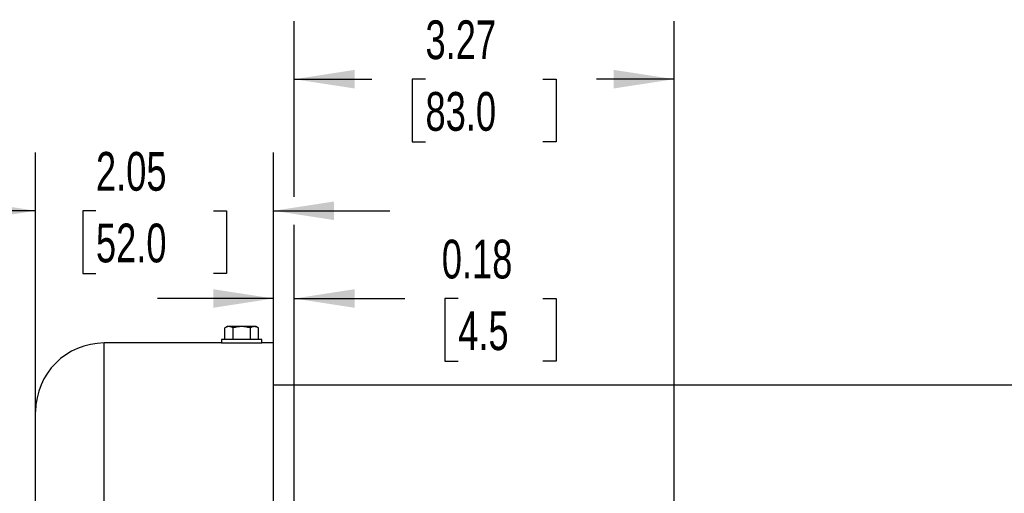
# Model space of a CAD drawing. Header units: inches. Extents: x 0 to 44, y 0 to 34.
# Tile 4 of 20: x 5.2 to 13.7, y 15.8 to 19.9. Entities that reach past the tile are written whole.
import ezdxf

# ---------------------------------------------------------------- set-up
doc = ezdxf.new("R2010")
doc.units = ezdxf.units.IN
doc.header["$LTSCALE"] = 4
doc.header["$MEASUREMENT"] = 0
doc.layers.add('DIMENSIONS', color=140, linetype='Continuous', lineweight=25)
doc.styles.add('SLDTEXTSTYLE0', font='TXT', dxfattribs={"width": 0.7})
doc.dimstyles.new('SLDDIMSTYLE1', dxfattribs={"dimtxt": 0.339844, "dimasz": 0.52, "dimexe": 0, "dimexo": 0.0625, "dimgap": 0.084961, "dimtad": 0, "dimtih": 1, "dimtoh": 1, "dimrnd": 1e-09, "dimzin": 12, "dimdsep": 46, "dimtxsty": 'SLDTEXTSTYLE0', "dimsah": 1, "dimcen": 0.09, "dimadec": 0, "dimazin": 3, "dimtfac": 1, "dimtofl": 0, "dimtmove": 0, "dimatfit": 3, "dimfxl": 0, "dimfrac": 2, "dimtolj": 1, "dimtzin": 12, "dimarcsym": 0})
doc.dimstyles.new('SLDDIMSTYLE3', dxfattribs={"dimtxt": 0.339844, "dimasz": 0.52, "dimexe": 0, "dimexo": 0.0625, "dimgap": 0.084961, "dimtad": 0, "dimtih": 1, "dimtoh": 1, "dimrnd": 1e-09, "dimdsep": 46, "dimtxsty": 'SLDTEXTSTYLE0', "dimsah": 1, "dimcen": 0.09, "dimadec": 0, "dimazin": 2, "dimtfac": 1, "dimtmove": 0, "dimatfit": 0, "dimfxl": 0, "dimfrac": 2, "dimtolj": 1, "dimtzin": 12, "dimarcsym": 0})
doc.dimstyles.new('SLDDIMSTYLE9', dxfattribs={"dimtxt": 0.339844, "dimasz": 0.52, "dimexe": 0, "dimexo": 0.0625, "dimgap": 0.084961, "dimtad": 0, "dimtih": 1, "dimtoh": 1, "dimrnd": 1e-09, "dimzin": 12, "dimdsep": 46, "dimtxsty": 'SLDTEXTSTYLE0', "dimsah": 1, "dimcen": 0.09, "dimadec": 0, "dimazin": 3, "dimtfac": 1, "dimtmove": 0, "dimatfit": 0, "dimfxl": 0, "dimfrac": 2, "dimtolj": 1, "dimtzin": 12, "dimarcsym": 0})

# ---------------------------------------------------------------- blocks, each defined once
blk = doc.blocks.new('_D_21')
at = {"layer": 'DIMENSIONS'}
for p, q in [((7.61, 18.3608), (7.61, 19.8726)), ((10.8777, 15.3057), (10.8777, 19.8726)), ((7.61, 19.3726), (8.2784, 19.3726)), ((8.7389, 19.3726), (8.6248, 19.3726)), ((8.6248, 19.3726), (8.6248, 18.8325)), ((9.7488, 19.3726), (9.8629, 19.3726)), ((9.8629, 19.3726), (9.8629, 18.8325)), ((10.8777, 19.3726), (10.2093, 19.3726)), ((8.6248, 18.8325), (8.7389, 18.8325)), ((9.8629, 18.8325), (9.7488, 18.8325)), ((7.61, 15.3057), (7.61, 18.1208))]:
    blk.add_line(p, q, dxfattribs=at)
for points in [[(7.61, 19.3726), (8.13, 19.2926), (8.13, 19.4526)], [(10.8777, 19.3726), (10.3577, 19.4526), (10.3577, 19.2926)]]:
    blk.add_solid(points, dxfattribs=at)
at = {"layer": 'DIMENSIONS', "char_height": 0.33333, "attachment_point": 1, "style": 'SLDTEXTSTYLE0'}
for s, insert in [('3.27', (8.7389, 19.8784)), ('83.0', (8.7389, 19.2622))]:
    blk.add_mtext(s, dxfattribs=dict(at, insert=insert))
blk = doc.blocks.new('_D_22')
at = {"layer": 'DIMENSIONS'}
for p, q in [((5.3856, 15.1563), (5.3856, 18.7408)), ((7.4328, 17.3037), (7.4328, 18.7408)), ((5.3856, 18.2408), (4.3856, 18.2408)), ((5.9043, 18.2408), (5.7902, 18.2408)), ((5.7902, 18.2408), (5.7902, 17.7007)), ((6.9142, 18.2408), (7.0283, 18.2408)), ((7.0283, 18.2408), (7.0283, 17.7007)), ((7.4328, 18.2408), (8.4328, 18.2408)), ((5.7902, 17.7007), (5.9043, 17.7007)), ((7.0283, 17.7007), (6.9142, 17.7007))]:
    blk.add_line(p, q, dxfattribs=at)
for points in [[(5.3856, 18.2408), (4.8656, 18.3208), (4.8656, 18.1608)], [(7.4328, 18.2408), (7.9528, 18.1608), (7.9528, 18.3208)]]:
    blk.add_solid(points, dxfattribs=at)
at = {"layer": 'DIMENSIONS', "char_height": 0.33333, "attachment_point": 1, "style": 'SLDTEXTSTYLE0'}
for s, insert in [('2.05', (5.9043, 18.7466)), ('52.0', (5.9043, 18.1304))]:
    blk.add_mtext(s, dxfattribs=dict(at, insert=insert))
blk = doc.blocks.new('_D_23')
at = {"layer": 'DIMENSIONS'}
for p, q in [((7.4328, 16.9395), (7.4328, 17.9863)), ((7.61, 15.3057), (7.61, 17.9863)), ((7.4328, 17.4863), (6.4328, 17.4863)), ((7.61, 17.4863), (8.5599, 17.4863)), ((9.0204, 17.4863), (8.9063, 17.4863)), ((8.9063, 17.4863), (8.9063, 16.9462)), ((9.7476, 17.4863), (9.8617, 17.4863)), ((9.8617, 17.4863), (9.8617, 16.9462)), ((8.9063, 16.9462), (9.0204, 16.9462)), ((9.8617, 16.9462), (9.7476, 16.9462))]:
    blk.add_line(p, q, dxfattribs=at)
for points in [[(7.4328, 17.4863), (6.9128, 17.5663), (6.9128, 17.4063)], [(7.61, 17.4863), (8.13, 17.4063), (8.13, 17.5663)]]:
    blk.add_solid(points, dxfattribs=at)
at = {"layer": 'DIMENSIONS', "char_height": 0.33333, "attachment_point": 1, "style": 'SLDTEXTSTYLE0'}
for s, insert in [('0.18', (8.879, 17.9921)), ('4.5', (9.0204, 17.3759))]:
    blk.add_mtext(s, dxfattribs=dict(at, insert=insert))

msp = doc.modelspace()

# ---------------------------------------------------------------- linework, layer by layer
for p, q in [((7.032245, 17.244697), (7.012908, 17.233533)), ((7.012908, 17.134697), (7.012908, 17.233533)), ((7.048992, 17.244697), (7.032245, 17.244697)), ((7.157245, 17.244697), (7.048992, 17.244697)), ((7.085077, 17.134697), (7.085077, 17.233533)), ((7.265499, 17.244697), (7.157245, 17.244697)), ((7.229414, 17.233533), (7.229414, 17.134697)), ((7.282245, 17.244697), (7.265499, 17.244697)), ((7.301583, 17.233533), (7.282245, 17.244697)), ((7.301583, 17.134697), (7.301583, 17.233533)), ((6.983245, 17.134697), (6.983245, 17.103697)), ((7.157245, 17.134697), (6.983245, 17.134697)), ((7.331245, 17.134697), (7.157245, 17.134697)), ((7.331245, 17.103697), (7.331245, 17.134697)), ((6.983245, 17.103697), (5.976143, 17.103697)), ((5.976143, 10.178985), (5.976143, 17.103697)), ((6.983245, 17.103697), (7.157245, 17.103697)), ((7.05882, 17.103482), (7.05882, 17.103697)), ((7.157245, 17.103697), (7.331245, 17.103697)), ((7.255671, 17.103697), (7.255671, 17.103482)), ((7.432836, 17.103697), (7.331245, 17.103697)), ((7.432836, 10.178985), (7.432836, 17.103697)), ((14.007639, 16.739524), (7.432836, 16.739524))]:
    msp.add_line(p, q)
msp.add_arc((5.976143, 16.513146), 0.590551, 90, 180)
for points in [[(7.048992, 17.244697), (7.036676, 17.244697), (7.024697, 17.240339), (7.012908, 17.233533)], [(7.085077, 17.233533), (7.073287, 17.240339), (7.061308, 17.244697), (7.048992, 17.244697)], [(7.157245, 17.244697), (7.132613, 17.244697), (7.108656, 17.240339), (7.085077, 17.233533)], [(7.229414, 17.233533), (7.205835, 17.240339), (7.181877, 17.244697), (7.157245, 17.244697)], [(7.265499, 17.244697), (7.253183, 17.244697), (7.241204, 17.240339), (7.229414, 17.233533)], [(7.301583, 17.233533), (7.289794, 17.240339), (7.277815, 17.244697), (7.265499, 17.244697)]]:
    msp.add_open_spline(points, degree=3)
for points, knots in [([(7.255671, 17.103482), (7.255671, 17.10341), (7.255033, 17.103323), (7.252533, 17.103118), (7.250641, 17.102999), (7.245702, 17.102743), (7.242679, 17.102607), (7.235539, 17.102327), (7.231383, 17.102182), (7.222304, 17.101907), (7.21735, 17.101774), (7.206594, 17.101532), (7.200866, 17.101423), (7.189024, 17.101245), (7.182823, 17.101174), (7.170118, 17.101078), (7.163732, 17.101054), (7.150893, 17.101054), (7.144373, 17.101078), (7.131749, 17.101173), (7.125614, 17.101243), (7.113697, 17.101422), (7.107932, 17.101531), (7.097265, 17.101771), (7.092293, 17.101904), (7.083101, 17.102182), (7.079019, 17.102325), (7.071887, 17.102604), (7.068805, 17.102742), (7.063859, 17.102998), (7.061995, 17.103115), (7.059472, 17.103321), (7.05882, 17.10341), (7.05882, 17.103482)], [0, 0, 0, 0, 0.0625, 0.0625, 0.125, 0.125, 0.1875, 0.1875, 0.25, 0.25, 0.3125, 0.3125, 0.375, 0.375, 0.4375, 0.4375, 0.5, 0.5, 0.5625, 0.5625, 0.625, 0.625, 0.6875, 0.6875, 0.75, 0.75, 0.8125, 0.8125, 0.875, 0.875, 0.9375, 0.9375, 1, 1, 1, 1]), ([(5.385592, 13.511178), (5.385592, 14.307327), (5.385592, 15.070928), (5.385592, 16.196852), (5.385592, 16.513146), (5.385592, 16.513146)], [0, 0, 0, 0, 0.5, 0.5, 1, 1, 1, 1])]:
    msp.add_open_spline(points, degree=3, knots=knots)

# ---------------------------------------------------------------- dimensions: what is measured, and where the dimension line sits
at = {"layer": 'DIMENSIONS'}
for base, p1, p2, dimstyle, picture, middle in [((10.877718, 19.372631), (7.610001, 15.105666), (10.877718, 15.105666), 'SLDDIMSTYLE1', '_D_21', (9.24386, 19.372631)), ((5.385592, 18.240827), (7.432836, 17.103697), (5.385592, 14.956272), 'SLDDIMSTYLE9', '_D_22', (6.409214, 18.240827)), ((7.432836, 17.486291), (7.610001, 15.105666), (7.432836, 16.739524), 'SLDDIMSTYLE3', '_D_23', (9.38398, 17.486291))]:
    dim = msp.add_linear_dim(base=base, p1=p1, p2=p2, dimstyle=dimstyle, dxfattribs=at)
    dim.commit()
    dim.dimension.update_dxf_attribs({"geometry": picture, "text_midpoint": middle, "dimtype": 160})

doc.saveas('drawing.dxf')
